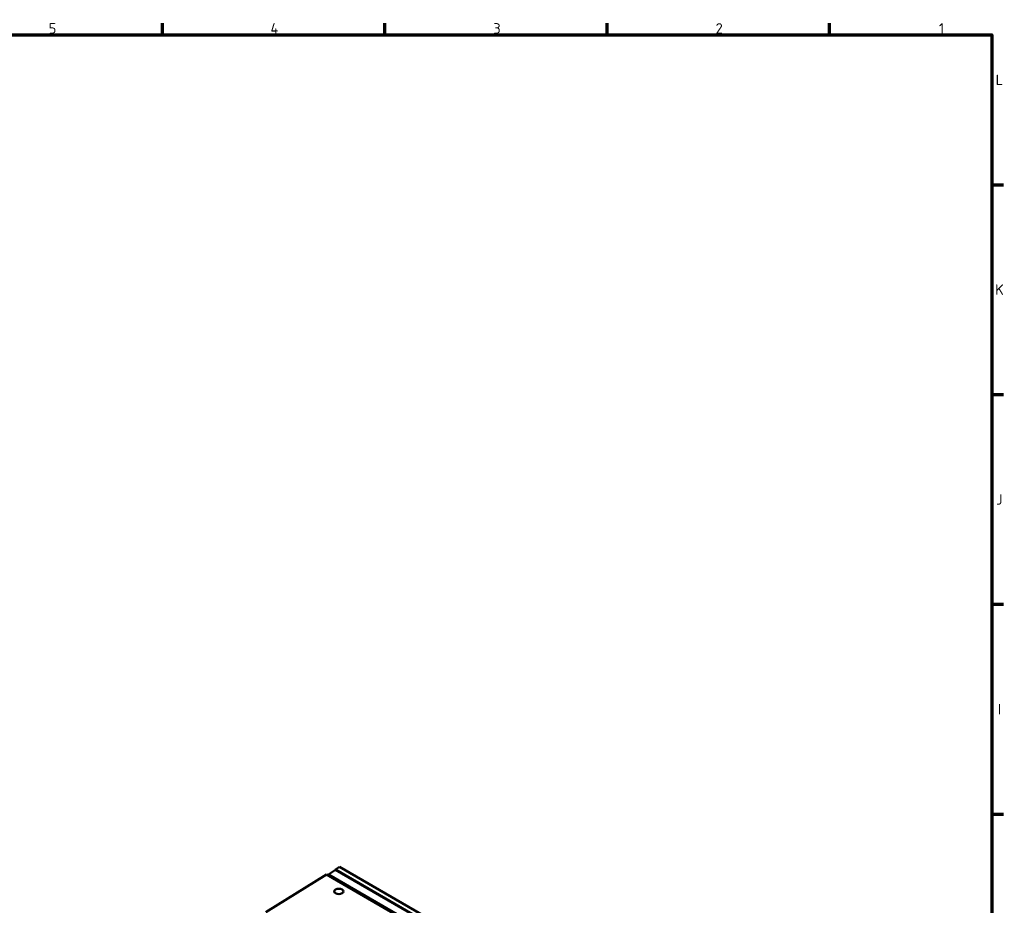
# Model space of a CAD drawing. Header units: millimetres. Extents: x 0 to 6049, y -120 to 1682.
# Tile 255 of 256: x 1688 to 2346, y 1060 to 1652. Entities that reach past the tile are written whole.
import ezdxf

# ---------------------------------------------------------------- set-up
doc = ezdxf.new("R2010")
doc.units = ezdxf.units.MM
doc.header["$LTSCALE"] = 2
doc.layers.get('0').update_dxf_attribs({"lineweight": 25})
doc.layers.add('Rahmen (ISO)', color=7, linetype='Continuous', lineweight=70)
doc.layers.add('Sichtbar (ISO)', color=7, linetype='Continuous', lineweight=50)
doc.styles.add('Notiztext (DIN)', font='isocpeur.ttf')

# ---------------------------------------------------------------- blocks, each defined once
blk = doc.blocks.new('Ränder Vorgaberahmen')
at = {"layer": 'Rahmen (ISO)'}
for p, q in [((891.75, 821), (891.75, 824.9)), ((966.06, 821), (966.06, 824.9)), ((1040.37, 821), (1040.37, 824.9)), ((1114.69, 821), (1114.69, 824.9)), ((1169, 770.92), (1172.9, 770.92)), ((1169, 700.83), (1172.9, 700.83)), ((1169, 630.75), (1172.9, 630.75)), ((1169, 560.67), (1172.9, 560.67))]:
    blk.add_line(p, q, dxfattribs=at)
at = {"layer": 'Rahmen (ISO)', "flags": 128}
blk.add_lwpolyline([(20, 20), (20, 821), (1169, 821), (1169, 20), (20, 20)], dxfattribs=at)
at = {"layer": 'Rahmen (ISO)', "char_height": 3.5, "attachment_point": 7, "style": 'Notiztext (DIN)'}
for s, insert in [('5', (853.67, 821.4)), ('4', (927.81, 821.4)), ('3', (1002.3, 821.4)), ('2', (1076.61, 821.4)), ('1', (1151.27, 821.4)), ('L', (1170.23, 804.21)), ('K', (1170.05, 734.13)), ('J', (1170.4, 664.04)), ('I', (1170.93, 593.96))]:
    blk.add_mtext(s, dxfattribs=dict(at, insert=insert))

msp = doc.modelspace()

# ---------------------------------------------------------------- linework, layer by layer
at = {"layer": 'Sichtbar (ISO)'}
for p, q in [((1893.119, 1080.939), (1852.515, 1055.8)), ((1893.119, 1080.939), (2226.562, 888.425)), ((1893.775, 1080.56), (1894.352, 1080.893)), ((1899.129, 1084.05), (1894.352, 1080.893)), ((2070.161, 979.39), (1894.352, 1080.893)), ((1901.717, 1086.099), (1898.988, 1084.295)), ((1898.988, 1083.957), (1898.988, 1084.295)), ((2075.425, 982.429), (1898.988, 1084.295)), ((2075.284, 982.347), (1899.129, 1084.05)), ((1901.717, 1086.099), (2078.352, 984.119))]:
    msp.add_line(p, q, dxfattribs=at)
msp.add_ellipse((1901.293, 1069.688), major_axis=(3.1, 0), ratio=0.5773503, dxfattribs=at)

# ---------------------------------------------------------------- block references
at = {"xscale": 2, "yscale": 2, "zscale": 2}
msp.add_blockref('Ränder Vorgaberahmen', (0, 0), dxfattribs=at)

doc.saveas('drawing.dxf')
